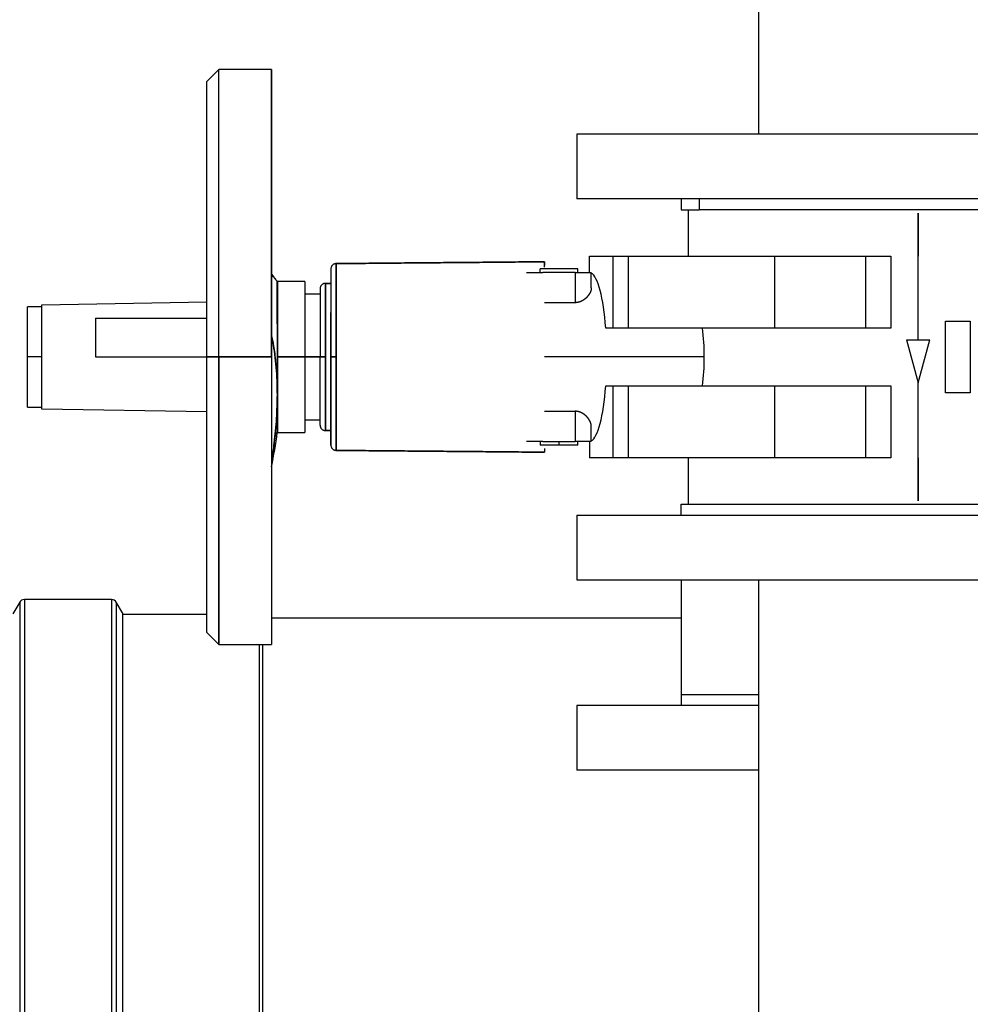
# Model space of a CAD drawing. Header units: millimetres. Extents: x 158 to 846, y 86 to 749.
# Tile 65 of 95: x 314 to 341, y 681 to 708. Entities that reach past the tile are written whole.
import ezdxf

# ---------------------------------------------------------------- set-up
doc = ezdxf.new("R2010")
doc.units = ezdxf.units.MM
doc.layers.add('1', color=7, linetype='CONTINUOUS', true_color=0xffffff)
doc.layers.add('TOP', color=7, linetype='CONTINUOUS', true_color=0xffffff)
doc.styles.add('iso-1', font='isocp.shx')
doc.dimstyles.get("Standard").update_dxf_attribs({"dimtxt": 0.18, "dimasz": 0.18, "dimexe": 0.18, "dimexo": 0.0625, "dimgap": 0.09, "dimtad": 0, "dimtih": 1, "dimtoh": 1, "dimdec": 4, "dimzin": 0, "dimdsep": 46, "dimtxsty": 'Standard', "dimcen": 0.09, "dimadec": 0, "dimazin": 0, "dimtfac": 1, "dimtdec": 4, "dimtofl": 0, "dimtmove": 0, "dimatfit": 3, "dimfxl": 1, "dimtolj": 1, "dimtzin": 0, "dimarcsym": 0})

# ---------------------------------------------------------------- blocks, each defined once
blk = doc.blocks.new('DimnDraft3D4')
at = {"layer": 'TOP', "color": 2, "linetype": 'Continuous', "transparency": 16777216}
for p, q in [((173.067, 621.759), (173.067, 746.14)), ((405.517, 731.359), (405.517, 746.14)), ((405.517, 744.14), (173.067, 744.14))]:
    blk.add_line(p, q, dxfattribs=at)
for points in [[(173.067, 744.14), (176.567, 744.601), (176.567, 743.679), (173.067, 744.14)], [(405.517, 744.14), (402.017, 743.679), (402.017, 744.601), (405.517, 744.14)]]:
    blk.add_solid(points, dxfattribs=at)
at = {"layer": 'TOP', "color": 2, "linetype": 'Continuous', "transparency": 16777216, "insert": (285.728, 744.711), "char_height": 3.5, "attachment_point": 7, "line_spacing_factor": 0.963855, "style": 'iso-1'}
blk.add_mtext('\\W01.000;\\fisocp.shx,bigfont.shx;2325 ', dxfattribs=at)

msp = doc.modelspace()

# ---------------------------------------------------------------- linework, layer by layer
at = {"layer": '1', "color": 7, "linetype": 'Continuous'}
for p, q in [((334.972, 709.751), (334.972, 705.309)), ((319.945, 707.109), (319.617, 706.781)), ((321.417, 707.109), (319.945, 707.109)), ((319.945, 699.109), (319.945, 707.109)), ((319.945, 699.109), (319.945, 707.109)), ((321.417, 699.109), (321.417, 707.109)), ((319.617, 699.109), (319.617, 706.781)), ((329.917, 705.309), (329.917, 703.509)), ((348.917, 705.309), (329.917, 705.309)), ((348.917, 703.509), (329.917, 703.509)), ((332.817, 703.509), (332.817, 703.209)), ((332.817, 703.209), (333.321, 703.209)), ((333.017, 703.209), (333.017, 701.914)), ((346.017, 703.209), (333.321, 703.209)), ((330.267, 701.459), (330.267, 701.914)), ((330.267, 701.914), (330.921, 701.914)), ((331.357, 701.914), (335.416, 701.914)), ((337.964, 701.914), (338.655, 701.914)), ((328.892, 701.459), (328.892, 701.559)), ((329.942, 701.559), (328.892, 701.559)), ((329.867, 701.459), (328.967, 701.459)), ((329.942, 701.459), (329.942, 701.559)), ((330.317, 701.033), (330.317, 701.459)), ((322.347, 701.209), (321.577, 701.209)), ((321.577, 701.209), (321.577, 701.209)), ((321.577, 701.209), (321.577, 699.109)), ((322.347, 701.209), (322.347, 699.109)), ((323.067, 701.159), (322.917, 701.159)), ((322.917, 699.109), (322.917, 701.159)), ((322.917, 701.159), (323.067, 701.159)), ((322.767, 700.859), (322.347, 700.859)), ((322.767, 701.009), (322.767, 699.109)), ((315.017, 700.559), (319.617, 700.64)), ((329.867, 700.62), (329.017, 700.62)), ((315.017, 700.509), (314.617, 700.509)), ((316.517, 700.189), (316.517, 699.109)), ((340.18, 700.109), (340.87, 700.109)), ((340.18, 698.109), (340.18, 700.109)), ((335.416, 699.914), (331.357, 699.914)), ((339.096, 699.589), (339.417, 698.389)), ((339.096, 699.589), (339.739, 699.589)), ((339.417, 698.389), (339.739, 699.589)), ((314.617, 697.709), (314.617, 699.109)), ((319.945, 699.109), (319.617, 699.109)), ((319.617, 699.109), (319.945, 699.109)), ((319.617, 691.438), (319.617, 699.109)), ((319.945, 691.109), (319.945, 699.109)), ((319.945, 699.109), (319.945, 691.109)), ((319.945, 699.109), (321.417, 699.109)), ((321.417, 699.109), (319.945, 699.109)), ((321.417, 699.109), (321.417, 691.109)), ((321.577, 699.109), (321.577, 698.059)), ((321.577, 699.109), (322.347, 699.109)), ((322.347, 699.109), (321.577, 699.109)), ((322.347, 699.109), (322.767, 699.109)), ((322.347, 699.109), (322.347, 697.009)), ((322.767, 699.109), (322.347, 699.109)), ((322.767, 697.209), (322.767, 699.109)), ((322.767, 699.109), (322.917, 699.109)), ((322.917, 697.059), (322.917, 699.109)), ((331.357, 698.304), (335.416, 698.304)), ((340.87, 698.109), (340.18, 698.109)), ((321.577, 698.059), (321.577, 697.009)), ((314.617, 697.709), (315.017, 697.709)), ((319.617, 697.579), (315.017, 697.659)), ((329.017, 697.599), (329.867, 697.599)), ((322.347, 697.359), (322.767, 697.359)), ((321.577, 697.009), (322.347, 697.009)), ((322.917, 697.06), (322.917, 697.059)), ((323.067, 697.059), (322.917, 697.059)), ((322.917, 697.059), (323.067, 697.059)), ((323.216, 697.224), (323.217, 697.217)), ((330.317, 696.759), (330.317, 697.186)), ((328.892, 696.759), (328.892, 696.659)), ((328.967, 696.759), (329.867, 696.759)), ((329.417, 696.759), (329.417, 696.659)), ((329.942, 696.659), (329.942, 696.759)), ((330.267, 696.759), (330.267, 696.304)), ((330.921, 696.304), (330.267, 696.304)), ((335.416, 696.304), (331.357, 696.304)), ((333.017, 696.304), (333.017, 695.009)), ((338.655, 696.304), (337.964, 696.304)), ((332.817, 694.709), (332.817, 695.009)), ((332.817, 695.009), (346.017, 695.009)), ((329.917, 694.709), (329.917, 692.909)), ((329.917, 694.709), (348.917, 694.709)), ((329.917, 692.909), (348.917, 692.909)), ((332.817, 692.909), (332.817, 689.709)), ((334.972, 692.908), (334.972, 641.71)), ((316.963, 692.358), (314.533, 692.358)), ((314.404, 692.283), (314.216, 691.958)), ((317.266, 691.983), (317.093, 692.283)), ((317.266, 691.983), (317.266, 675.41)), ((319.617, 691.938), (317.266, 691.938)), ((332.818, 691.843), (321.418, 691.843)), ((319.617, 691.438), (319.945, 691.109)), ((319.945, 691.109), (321.417, 691.109)), ((321.08, 675.408), (321.08, 691.109)), ((321.175, 675.409), (321.175, 691.109)), ((332.817, 689.709), (332.817, 689.409)), ((334.972, 689.709), (332.817, 689.709)), ((334.972, 689.709), (332.817, 689.709)), ((329.917, 689.409), (329.917, 687.609)), ((334.973, 689.409), (329.917, 689.409)), ((334.973, 687.609), (329.917, 687.609))]:
    msp.add_line(p, q, dxfattribs=at)
at = {"layer": '1', "color": 252, "linetype": 'Continuous'}
for p, q in [((333.321, 703.509), (333.321, 703.209)), ((339.417, 703.109), (339.417, 701.914)), ((339.417, 699.589), (339.417, 703.109)), ((330.921, 701.914), (330.921, 699.914)), ((331.357, 699.914), (331.357, 701.914)), ((335.416, 701.914), (335.416, 699.914)), ((337.964, 699.914), (337.964, 701.914)), ((329.867, 701.459), (329.867, 700.62)), ((340.87, 700.109), (340.87, 698.109)), ((339.417, 695.109), (339.417, 698.389)), ((330.921, 698.304), (330.921, 696.304)), ((331.357, 696.304), (331.357, 698.304)), ((335.416, 698.304), (335.416, 696.304)), ((337.964, 696.304), (337.964, 698.304)), ((329.867, 697.599), (329.867, 696.759)), ((339.417, 696.304), (339.417, 695.109)), ((314.533, 692.358), (314.533, 674.274)), ((316.963, 692.358), (316.963, 674.274)), ((314.404, 692.283), (314.404, 674.274)), ((317.093, 692.283), (317.093, 674.274))]:
    msp.add_line(p, q, dxfattribs=at)
at = {"layer": '1', "color": 7, "linetype": 'Continuous'}
for centre, radius, start, end in [((305.967, 699.109), 15.75, 348.7991, 352.3377), ((314.533, 692.208), 0.15, 90, 150), ((316.963, 692.208), 0.15, 30, 90)]:
    msp.add_arc(centre, radius, start, end, dxfattribs=at)
for start_param, end_param in [(5.062022, 6.179091), (3.245687, 4.362756)]:
    msp.add_ellipse((330.267, 699.109), major_axis=(0, 2.35), ratio=0.204766, start_param=start_param, end_param=end_param, dxfattribs=at)
for points, degree, knots in [([(321.417, 707.109), (321.417, 707.109), (321.417, 706.976), (321.417, 706.834), (321.417, 706.548), (321.417, 706.428), (321.417, 706.072), (321.417, 705.805), (321.417, 705.624), (321.417, 705.118), (321.417, 704.431), (321.417, 703.784), (321.417, 703.487), (321.417, 703.099), (321.417, 702.377), (321.417, 702.054), (321.417, 701.33), (321.417, 700.565), (321.417, 700.204), (321.417, 699.695), (321.417, 699.33), (321.417, 699.109)], 2, [0, 0, 0, 0.124931, 0.124931, 0.249941, 0.249941, 0.299945, 0.374951, 0.374951, 0.424955, 0.499961, 0.571395, 0.62497, 0.62497, 0.696405, 0.74998, 0.74998, 0.87499, 0.87499, 0.937495, 0.962497, 1, 1, 1]), ([(319.617, 699.109), (319.617, 699.246), (319.617, 699.519), (319.617, 699.926), (319.617, 700.731), (319.617, 701.257), (319.617, 702.023), (319.617, 703.234), (319.617, 703.712), (319.617, 704.358), (319.617, 704.889), (319.617, 705.219), (319.617, 705.702), (319.617, 705.879), (319.617, 706.129), (319.617, 706.447), (319.617, 706.545), (319.617, 706.68), (319.617, 706.781), (319.617, 706.781), (319.617, 706.781)], 2, [0, 0, 0, 0.031245, 0.062489, 0.124978, 0.249957, 0.249957, 0.392789, 0.499914, 0.499914, 0.624892, 0.624892, 0.696308, 0.74987, 0.74987, 0.821287, 0.874849, 0.874849, 0.946265, 0.999827, 1, 1, 1]), ([(323.216, 701.709), (323.208, 701.709), (323.192, 701.708), (323.168, 701.702), (323.143, 701.691), (323.121, 701.675), (323.102, 701.657), (323.087, 701.635), (323.076, 701.611), (323.069, 701.586), (323.067, 701.568), (323.067, 701.559)], 3, [0, 0, 0, 0, 0.094264, 0.208498, 0.322732, 0.436967, 0.551201, 0.663401, 0.775601, 0.8878, 1, 1, 1, 1]), ([(329.017, 701.76), (329.017, 701.76), (329.017, 701.757), (329.017, 701.747), (329.017, 701.707), (329.017, 701.654)], 2, [0, 0, 0, 0.120733, 0.24672, 0.498695, 1, 1, 1]), ([(321.421, 701.404), (321.447, 701.371), (321.504, 701.3), (321.564, 701.225), (321.572, 701.215), (321.577, 701.209)], 3, [0, 0, 0, 0, 0.258273, 0.629121, 1, 1, 1, 1]), ([(321.577, 701.209), (321.576, 701.211), (321.574, 701.213), (321.557, 701.234), (321.526, 701.272), (321.482, 701.327), (321.441, 701.378), (321.424, 701.398)], 3, [0, 0, 0, 0, 0.186362, 0.372388, 0.558293, 0.835492, 1, 1, 1, 1]), ([(321.425, 701.398), (321.441, 701.378), (321.482, 701.327), (321.533, 701.264), (321.57, 701.218), (321.574, 701.212), (321.577, 701.209)], 3, [0, 0, 0, 0, 0.164906, 0.441992, 0.720733, 1, 1, 1, 1]), ([(323.067, 701.559), (323.067, 701.559), (323.067, 701.516), (323.067, 701.442), (323.067, 701.331), (323.067, 701.271), (323.067, 701.187), (323.067, 701.008), (323.067, 700.766), (323.067, 700.579), (323.067, 700.463), (323.067, 700.246), (323.067, 699.979), (323.067, 699.795), (323.067, 699.627), (323.067, 699.37), (323.067, 699.197), (323.067, 699.109)], 2, [0, 0, 0, 0.07126, 0.124842, 0.196283, 0.249864, 0.249864, 0.331512, 0.392747, 0.499909, 0.499909, 0.581557, 0.642792, 0.749955, 0.749955, 0.874977, 0.937489, 1, 1, 1]), ([(328.517, 701.459), (328.517, 701.459), (328.518, 701.459), (328.524, 701.459), (328.534, 701.459), (328.548, 701.459), (328.567, 701.459), (328.59, 701.459), (328.617, 701.459), (328.648, 701.459), (328.683, 701.459), (328.721, 701.459), (328.76, 701.459), (328.801, 701.459), (328.843, 701.459), (328.885, 701.459), (328.927, 701.459), (328.954, 701.459), (328.967, 701.459)], 3, [0, 0, 0, 0, 0.059807, 0.122486, 0.185166, 0.247845, 0.310525, 0.373204, 0.435884, 0.498564, 0.561243, 0.623923, 0.686602, 0.749282, 0.811961, 0.874641, 0.93732, 1, 1, 1, 1]), ([(321.577, 699.109), (321.577, 699.176), (321.577, 699.308), (321.577, 699.504), (321.577, 699.696), (321.577, 699.956), (321.576, 700.271), (321.577, 700.604), (321.576, 700.878), (321.577, 701.069), (321.576, 701.188), (321.577, 701.202), (321.577, 701.209)], 3, [0, 0, 0, 0, 0.060366, 0.120171, 0.179945, 0.240217, 0.370305, 0.500146, 0.63018, 0.760075, 0.880038, 1, 1, 1, 1]), ([(322.347, 701.209), (322.347, 701.209), (322.347, 701.163), (322.347, 701.094), (322.347, 701.008), (322.347, 700.962), (322.347, 700.891), (322.347, 700.736), (322.347, 700.529), (322.347, 700.369), (322.347, 700.27), (322.347, 700.084), (322.347, 699.854), (322.347, 699.697), (322.347, 699.553), (322.347, 699.333), (322.347, 699.184), (322.347, 699.109)], 2, [0, 0, 0, 0.081471, 0.142706, 0.203942, 0.249868, 0.249868, 0.331515, 0.39275, 0.499912, 0.499912, 0.581559, 0.642794, 0.749956, 0.749956, 0.874978, 0.937489, 1, 1, 1]), ([(322.917, 701.159), (322.912, 701.159), (322.899, 701.159), (322.878, 701.155), (322.855, 701.146), (322.833, 701.134), (322.814, 701.119), (322.798, 701.101), (322.784, 701.08), (322.775, 701.058), (322.769, 701.034), (322.767, 701.018), (322.767, 701.009)], 3, [0, 0, 0, 0, 0.064012, 0.16801, 0.272009, 0.376008, 0.480007, 0.584005, 0.688004, 0.792003, 0.896001, 1, 1, 1, 1]), ([(315.017, 697.659), (315.017, 697.659), (315.017, 697.661), (315.017, 697.671), (315.017, 697.688), (315.017, 697.716), (315.017, 697.753), (315.017, 697.795), (315.017, 697.836), (315.017, 697.87), (315.017, 697.907), (315.017, 697.949), (315.017, 697.994), (315.017, 698.044), (315.017, 698.097), (315.017, 698.155), (315.017, 698.217), (315.017, 698.283), (315.017, 698.353), (315.017, 698.426), (315.017, 698.503), (315.017, 698.584), (315.017, 698.667), (315.017, 698.752), (315.017, 698.84), (315.017, 698.929), (315.017, 699.019), (315.017, 699.109), (315.017, 699.2), (315.017, 699.29), (315.017, 699.379), (315.017, 699.467), (315.017, 699.552), (315.017, 699.635), (315.017, 699.715), (315.017, 699.792), (315.017, 699.866), (315.017, 699.936), (315.017, 700.002), (315.017, 700.063), (315.017, 700.121), (315.017, 700.175), (315.017, 700.224), (315.017, 700.27), (315.017, 700.311), (315.017, 700.349), (315.017, 700.383), (315.017, 700.423), (315.017, 700.465), (315.017, 700.503), (315.017, 700.53), (315.017, 700.548), (315.017, 700.557), (315.017, 700.559), (315.017, 700.559)], 3, [0, 0, 0, 0, 0.030191, 0.061501, 0.09281, 0.124119, 0.155428, 0.186738, 0.202392, 0.218047, 0.233702, 0.249356, 0.265011, 0.280665, 0.29632, 0.311975, 0.327629, 0.343284, 0.358939, 0.374593, 0.390248, 0.405902, 0.421557, 0.437212, 0.452866, 0.468521, 0.484176, 0.49983, 0.515485, 0.531139, 0.546794, 0.562449, 0.578103, 0.593758, 0.609413, 0.625067, 0.640722, 0.656376, 0.672031, 0.687686, 0.70334, 0.718995, 0.73465, 0.750304, 0.765959, 0.781613, 0.797268, 0.812923, 0.844232, 0.875541, 0.906851, 0.93816, 0.969469, 1, 1, 1, 1]), ([(321.577, 700.635), (321.577, 700.622), (321.577, 700.58), (321.577, 700.536), (321.577, 700.506)], 3, [0, 0, 0, 0, 0.324706, 1, 1, 1, 1]), ([(314.617, 699.109), (314.617, 699.138), (314.617, 699.199), (314.617, 699.294), (314.617, 699.395), (314.617, 699.501), (314.617, 699.61), (314.617, 699.704), (314.617, 699.779), (314.617, 699.836), (314.617, 699.893), (314.617, 699.949), (314.617, 700.005), (314.617, 700.06), (314.617, 700.113), (314.617, 700.164), (314.617, 700.214), (314.617, 700.261), (314.617, 700.305), (314.617, 700.345), (314.617, 700.382), (314.617, 700.415), (314.617, 700.443), (314.617, 700.467), (314.617, 700.486), (314.617, 700.499), (314.617, 700.507), (314.617, 700.509), (314.617, 700.509), (314.617, 700.509)], 3, [0, 0, 0, 0, 0.0625, 0.125, 0.1875, 0.25, 0.3125, 0.375, 0.40625, 0.4375, 0.46875, 0.5, 0.53125, 0.5625, 0.59375, 0.625, 0.65625, 0.6875, 0.71875, 0.75, 0.78125, 0.8125, 0.84375, 0.875, 0.90625, 0.9375, 0.96875, 1, 1, 1, 1, 1]), ([(316.517, 700.189), (316.541, 700.189), (316.59, 700.189), (316.663, 700.189), (316.736, 700.189), (316.809, 700.189), (316.882, 700.189), (316.955, 700.189), (317.028, 700.189), (317.102, 700.189), (317.175, 700.189), (317.249, 700.189), (317.323, 700.189), (317.397, 700.189), (317.47, 700.189), (317.544, 700.189), (317.618, 700.189), (317.692, 700.189), (317.766, 700.189), (317.84, 700.189), (317.914, 700.189), (317.989, 700.189), (318.063, 700.189), (318.138, 700.189), (318.213, 700.189), (318.288, 700.189), (318.362, 700.189), (318.437, 700.189), (318.513, 700.189), (318.588, 700.189), (318.663, 700.189), (318.739, 700.189), (318.814, 700.189), (318.889, 700.189), (318.965, 700.189), (319.041, 700.189), (319.116, 700.189), (319.192, 700.189), (319.268, 700.189), (319.344, 700.189), (319.421, 700.189), (319.497, 700.189), (319.551, 700.189), (319.579, 700.189), (319.582, 700.189)], 3, [0, 0, 0, 0, 0.024326, 0.048652, 0.072978, 0.097304, 0.12163, 0.145956, 0.170282, 0.194608, 0.218934, 0.24326, 0.267586, 0.291912, 0.316238, 0.340564, 0.36489, 0.389216, 0.413542, 0.437868, 0.462194, 0.48652, 0.510846, 0.535172, 0.559498, 0.583824, 0.60815, 0.632476, 0.656802, 0.681128, 0.705454, 0.72978, 0.754106, 0.778432, 0.802758, 0.827084, 0.85141, 0.875736, 0.900062, 0.924388, 0.948714, 0.97304, 0.997366, 1, 1, 1, 1]), ([(321.576, 698.106), (321.575, 698.219), (321.571, 698.461), (321.548, 698.82), (321.51, 699.182), (321.464, 699.472), (321.432, 699.641), (321.42, 699.697)], 3, [0, 0, 0, 0, 0.201174, 0.429544, 0.657993, 0.88679, 1, 1, 1, 1]), ([(321.425, 699.671), (321.442, 699.589), (321.483, 699.365), (321.533, 698.986), (321.57, 698.532), (321.574, 698.217), (321.577, 698.059)], 3, [0, 0, 0, 0, 0.165656, 0.446689, 0.722828, 1, 1, 1, 1]), ([(319.617, 691.438), (319.617, 691.438), (319.617, 691.566), (319.617, 691.701), (319.617, 691.976), (319.617, 692.091), (319.617, 692.433), (319.617, 692.688), (319.617, 692.862), (319.617, 693.347), (319.617, 694.006), (319.617, 694.626), (319.617, 694.911), (319.617, 695.283), (319.617, 695.975), (319.617, 696.285), (319.617, 696.979), (319.617, 697.713), (319.617, 698.059), (319.617, 698.548), (319.617, 698.898), (319.617, 699.109)], 2, [0, 0, 0, 0.124827, 0.124827, 0.249852, 0.249852, 0.299862, 0.374876, 0.374876, 0.424886, 0.499901, 0.571344, 0.624926, 0.624926, 0.696369, 0.749951, 0.749951, 0.874975, 0.874975, 0.937488, 0.962493, 1, 1, 1]), ([(321.417, 699.109), (321.417, 698.966), (321.417, 698.682), (321.417, 698.258), (321.417, 697.418), (321.417, 696.869), (321.417, 696.216), (321.417, 695.604), (321.417, 694.919), (321.417, 694.309), (321.417, 693.924), (321.417, 693.319), (321.417, 693.082), (321.417, 692.738), (321.417, 692.235), (321.417, 692.05), (321.417, 691.79), (321.417, 691.458), (321.417, 691.355), (321.417, 691.215), (321.417, 691.109), (321.417, 691.109)], 2, [0, 0, 0, 0.031254, 0.062508, 0.125016, 0.250032, 0.250032, 0.375049, 0.375049, 0.500065, 0.500065, 0.571502, 0.625081, 0.625081, 0.696519, 0.750097, 0.750097, 0.821535, 0.875113, 0.875113, 0.946551, 1, 1, 1]), ([(321.577, 698.059), (321.577, 698.113), (321.577, 698.22), (321.577, 698.39), (321.577, 698.594), (321.577, 698.834), (321.577, 699.018), (321.577, 699.109)], 3, [0, 0, 0, 0, 0.166773, 0.333043, 0.500062, 0.749927, 1, 1, 1, 1]), ([(322.347, 699.109), (322.347, 699.072), (322.347, 698.997), (322.347, 698.886), (322.347, 698.665), (322.347, 698.521), (322.347, 698.312), (322.347, 697.98), (322.347, 697.849), (322.347, 697.727), (322.347, 697.543), (322.347, 697.351), (322.347, 697.256), (322.347, 697.176), (322.347, 697.081), (322.347, 697.029), (322.347, 697.009), (322.347, 697.009)], 2, [0, 0, 0, 0.031259, 0.062517, 0.125035, 0.250069, 0.250069, 0.392966, 0.500138, 0.500138, 0.581793, 0.643035, 0.750207, 0.750207, 0.831862, 0.893104, 0.954345, 1, 1, 1]), ([(322.917, 699.109), (322.915, 699.109), (322.908, 699.109), (322.896, 699.109), (322.881, 699.109), (322.866, 699.109), (322.852, 699.109), (322.839, 699.109), (322.826, 699.109), (322.814, 699.109), (322.804, 699.109), (322.794, 699.109), (322.786, 699.109), (322.779, 699.109), (322.774, 699.109), (322.77, 699.109), (322.768, 699.109), (322.767, 699.109), (322.767, 699.109), (322.767, 699.109)], 3, [0, 0, 0, 0, 0.025, 0.09, 0.155, 0.22, 0.284999, 0.349999, 0.414999, 0.479999, 0.544999, 0.609999, 0.674999, 0.739998, 0.804998, 0.869998, 0.934998, 0.999998, 1, 1, 1, 1]), ([(323.216, 699.109), (323.212, 699.109), (323.204, 699.109), (323.19, 699.109), (323.175, 699.109), (323.161, 699.109), (323.147, 699.109), (323.134, 699.109), (323.122, 699.109), (323.11, 699.109), (323.1, 699.109), (323.091, 699.109), (323.084, 699.109), (323.077, 699.109), (323.073, 699.109), (323.069, 699.109), (323.068, 699.109), (323.067, 699.109), (323.067, 699.109)], 3, [0, 0, 0, 0, 0.045173, 0.110423, 0.175672, 0.240922, 0.306172, 0.371421, 0.436671, 0.501921, 0.56717, 0.63242, 0.69767, 0.762919, 0.828169, 0.893419, 0.958669, 1, 1, 1, 1]), ([(323.067, 699.109), (323.067, 699.109), (323.068, 699.109), (323.069, 699.109), (323.073, 699.109), (323.077, 699.109), (323.084, 699.109), (323.091, 699.109), (323.1, 699.109), (323.11, 699.109), (323.122, 699.109), (323.134, 699.109), (323.147, 699.109), (323.161, 699.109), (323.175, 699.109), (323.19, 699.109), (323.204, 699.109), (323.212, 699.109), (323.216, 699.109)], 3, [0, 0, 0, 0, 0.041331, 0.106581, 0.171831, 0.237081, 0.30233, 0.36758, 0.43283, 0.498079, 0.563329, 0.628579, 0.693828, 0.759078, 0.824328, 0.889577, 0.954827, 1, 1, 1, 1]), ([(323.067, 699.109), (323.067, 699.066), (323.067, 698.979), (323.067, 698.849), (323.067, 698.591), (323.067, 698.423), (323.067, 698.179), (323.067, 697.792), (323.067, 697.639), (323.067, 697.497), (323.067, 697.282), (323.067, 697.057), (323.067, 696.948), (323.067, 696.868), (323.067, 696.766), (323.067, 696.692), (323.067, 696.659), (323.067, 696.659)], 2, [0, 0, 0, 0.031258, 0.062516, 0.125032, 0.250064, 0.250064, 0.392958, 0.500128, 0.500128, 0.581782, 0.643022, 0.750192, 0.750192, 0.821639, 0.875224, 0.946671, 1, 1, 1]), ([(321.577, 698.059), (321.576, 697.95), (321.573, 697.732), (321.557, 697.397), (321.525, 697.001), (321.479, 696.611), (321.437, 696.334), (321.42, 696.23)], 3, [0, 0, 0, 0, 0.185689, 0.371556, 0.557868, 0.835589, 1, 1, 1, 1]), ([(321.42, 696.228), (321.447, 696.391), (321.504, 696.785), (321.564, 697.402), (321.572, 697.84), (321.577, 698.059)], 3, [0, 0, 0, 0, 0.25845, 0.62921, 1, 1, 1, 1]), ([(321.577, 697.009), (321.577, 697.009), (321.577, 697.009), (321.577, 697.053), (321.577, 697.189), (321.577, 697.362), (321.576, 697.635), (321.577, 697.918), (321.577, 698.059)], 3, [0, 0, 0, 0, 0.000126, 0.273534, 0.405138, 0.536845, 0.768149, 1, 1, 1, 1]), ([(322.767, 697.209), (322.767, 697.201), (322.769, 697.185), (322.775, 697.161), (322.784, 697.138), (322.798, 697.118), (322.814, 697.099), (322.833, 697.084), (322.855, 697.072), (322.878, 697.064), (322.899, 697.06), (322.912, 697.06), (322.917, 697.06)], 3, [0, 0, 0, 0, 0.103999, 0.207997, 0.311996, 0.415995, 0.519993, 0.623992, 0.727991, 0.83199, 0.935988, 1, 1, 1, 1]), ([(330.317, 696.759), (330.317, 696.759), (330.316, 696.759), (330.31, 696.759), (330.301, 696.759), (330.286, 696.759), (330.268, 696.759), (330.245, 696.759), (330.217, 696.759), (330.186, 696.759), (330.151, 696.759), (330.114, 696.759), (330.074, 696.759), (330.033, 696.759), (329.991, 696.759), (329.949, 696.759), (329.907, 696.759), (329.88, 696.759), (329.867, 696.759)], 3, [0, 0, 0, 0, 0.059807, 0.122486, 0.185166, 0.247845, 0.310525, 0.373204, 0.435884, 0.498564, 0.561243, 0.623923, 0.686602, 0.749282, 0.811961, 0.874641, 0.93732, 1, 1, 1, 1]), ([(323.067, 696.659), (323.067, 696.65), (323.069, 696.633), (323.076, 696.607), (323.088, 696.582), (323.103, 696.561), (323.122, 696.542), (323.144, 696.527), (323.169, 696.517), (323.193, 696.511), (323.209, 696.51), (323.216, 696.51)], 3, [0, 0, 0, 0, 0.114235, 0.228469, 0.342704, 0.456938, 0.571173, 0.683373, 0.795573, 0.907773, 1, 1, 1, 1]), ([(329.417, 696.659), (329.415, 696.659), (329.41, 696.659), (329.4, 696.659), (329.392, 696.659), (329.381, 696.659), (329.369, 696.659), (329.355, 696.659), (329.339, 696.659), (329.321, 696.659), (329.302, 696.659), (329.28, 696.659), (329.257, 696.659), (329.233, 696.659), (329.208, 696.659), (329.181, 696.659), (329.155, 696.659), (329.128, 696.659), (329.102, 696.659), (329.076, 696.659), (329.052, 696.659), (329.029, 696.659), (329.008, 696.659), (328.988, 696.659), (328.97, 696.659), (328.954, 696.659), (328.94, 696.659), (328.928, 696.659), (328.918, 696.659), (328.909, 696.659), (328.9, 696.659), (328.895, 696.659), (328.892, 696.659)], 3, [0, 0, 0, 0, 0.0625, 0.09375, 0.125, 0.15625, 0.1875, 0.21875, 0.25, 0.28125, 0.3125, 0.34375, 0.375, 0.40625, 0.4375, 0.46875, 0.5, 0.53125, 0.5625, 0.59375, 0.625, 0.65625, 0.6875, 0.71875, 0.75, 0.78125, 0.8125, 0.84375, 0.875, 0.90625, 0.9375, 1, 1, 1, 1]), ([(329.017, 696.564), (329.017, 696.512), (329.017, 696.472), (329.017, 696.459), (329.017, 696.459)], 2, [0, 0, 0, 0.49837, 0.749185, 1, 1, 1]), ([(329.942, 696.659), (329.941, 696.659), (329.937, 696.659), (329.929, 696.659), (329.922, 696.659), (329.912, 696.659), (329.901, 696.659), (329.888, 696.659), (329.872, 696.659), (329.855, 696.659), (329.835, 696.659), (329.813, 696.659), (329.789, 696.659), (329.763, 696.659), (329.736, 696.659), (329.708, 696.659), (329.68, 696.659), (329.651, 696.659), (329.623, 696.659), (329.596, 696.659), (329.571, 696.659), (329.547, 696.659), (329.525, 696.659), (329.505, 696.659), (329.487, 696.659), (329.472, 696.659), (329.458, 696.659), (329.447, 696.659), (329.438, 696.659), (329.43, 696.659), (329.423, 696.659), (329.419, 696.659), (329.417, 696.659)], 3, [0, 0, 0, 0, 0.0625, 0.09375, 0.125, 0.15625, 0.1875, 0.21875, 0.25, 0.28125, 0.3125, 0.34375, 0.375, 0.40625, 0.4375, 0.46875, 0.5, 0.53125, 0.5625, 0.59375, 0.625, 0.65625, 0.6875, 0.71875, 0.75, 0.78125, 0.8125, 0.84375, 0.875, 0.90625, 0.9375, 1, 1, 1, 1])]:
    msp.add_open_spline(points, degree=degree, knots=knots, dxfattribs=at)
for points, degree in [([(323.216, 701.709), (329.017, 701.76)], 1), ([(329.017, 701.76), (323.216, 701.709)], 1), ([(330.921, 701.914), (330.928, 701.914), (330.946, 701.914), (330.982, 701.914), (331.026, 701.914), (331.078, 701.914), (331.137, 701.914), (331.204, 701.914), (331.277, 701.914), (331.33, 701.914), (331.357, 701.914)], 3), ([(335.416, 701.914), (335.435, 701.914), (335.474, 701.914), (335.538, 701.914), (335.605, 701.914), (335.678, 701.914), (335.754, 701.914), (335.834, 701.914), (335.919, 701.914), (336.007, 701.914), (336.098, 701.914), (336.192, 701.914), (336.288, 701.914), (336.387, 701.914), (336.486, 701.914), (336.587, 701.914), (336.688, 701.914), (336.788, 701.914), (336.888, 701.914), (336.986, 701.914), (337.082, 701.914), (337.175, 701.914), (337.265, 701.914), (337.351, 701.914), (337.434, 701.914), (337.512, 701.914), (337.586, 701.914), (337.655, 701.914), (337.719, 701.914), (337.778, 701.914), (337.832, 701.914), (337.881, 701.914), (337.925, 701.914), (337.952, 701.914), (337.964, 701.914)], 3), ([(338.655, 701.914), (338.655, 699.914)], 1), ([(329.867, 701.459), (329.88, 701.459), (329.907, 701.459), (329.949, 701.459), (329.991, 701.459), (330.033, 701.459), (330.074, 701.459), (330.114, 701.459), (330.151, 701.459), (330.186, 701.459), (330.217, 701.459), (330.245, 701.459), (330.268, 701.459), (330.286, 701.459), (330.301, 701.459), (330.31, 701.459), (330.316, 701.459), (330.317, 701.459), (330.317, 701.459)], 3), ([(323.217, 701.008), (323.217, 701.004), (323.217, 700.999), (323.216, 700.995)], 3), ([(330.317, 701.033), (330.317, 701.032), (330.317, 701.031), (330.317, 701.03), (330.317, 701.028), (330.317, 701.026), (330.317, 701.025), (330.317, 701.023), (330.317, 701.021), (330.317, 701.02), (330.317, 701.018), (330.317, 701.017), (330.316, 701.015), (330.316, 701.013), (330.316, 701.012), (330.316, 701.01), (330.316, 701.008), (330.316, 701.007), (330.315, 701.005), (330.315, 701.003), (330.315, 701.001), (330.315, 701), (330.315, 700.998), (330.314, 700.996), (330.314, 700.995), (330.314, 700.993), (330.313, 700.991), (330.313, 700.989), (330.313, 700.988), (330.313, 700.986), (330.312, 700.984), (330.312, 700.982), (330.311, 700.981), (330.311, 700.979), (330.311, 700.977), (330.31, 700.975), (330.31, 700.974), (330.309, 700.972), (330.309, 700.97), (330.309, 700.968), (330.308, 700.966), (330.308, 700.965), (330.307, 700.963), (330.307, 700.961), (330.306, 700.959), (330.306, 700.957), (330.305, 700.956), (330.304, 700.954), (330.304, 700.952), (330.303, 700.95), (330.303, 700.948), (330.302, 700.946), (330.302, 700.945), (330.301, 700.943), (330.3, 700.941), (330.3, 700.939), (330.299, 700.937), (330.298, 700.935), (330.298, 700.934), (330.297, 700.932), (330.296, 700.93), (330.295, 700.928), (330.295, 700.926), (330.294, 700.924), (330.293, 700.922), (330.292, 700.92), (330.292, 700.919), (330.291, 700.917), (330.29, 700.915), (330.289, 700.913), (330.288, 700.911), (330.287, 700.909), (330.287, 700.907), (330.286, 700.905), (330.285, 700.904), (330.284, 700.902), (330.283, 700.9), (330.282, 700.898), (330.281, 700.896), (330.28, 700.894), (330.279, 700.892), (330.278, 700.89), (330.277, 700.888), (330.276, 700.887), (330.275, 700.885), (330.274, 700.883), (330.273, 700.881), (330.272, 700.879), (330.271, 700.877), (330.27, 700.875), (330.269, 700.873), (330.268, 700.871), (330.267, 700.87), (330.266, 700.868), (330.265, 700.866), (330.263, 700.864), (330.262, 700.862), (330.261, 700.86), (330.26, 700.858), (330.259, 700.856), (330.258, 700.854), (330.256, 700.853), (330.255, 700.851), (330.254, 700.849), (330.253, 700.847), (330.252, 700.845), (330.25, 700.843), (330.249, 700.841), (330.248, 700.84), (330.246, 700.838), (330.245, 700.836), (330.244, 700.834), (330.243, 700.832), (330.241, 700.83), (330.24, 700.828), (330.239, 700.827), (330.237, 700.825), (330.236, 700.823), (330.234, 700.821), (330.233, 700.819), (330.232, 700.818), (330.23, 700.816), (330.229, 700.814), (330.228, 700.812), (330.226, 700.81), (330.225, 700.809), (330.223, 700.807), (330.222, 700.805), (330.22, 700.803), (330.219, 700.801), (330.217, 700.8), (330.216, 700.798), (330.214, 700.796), (330.213, 700.794), (330.212, 700.793), (330.21, 700.791), (330.209, 700.789), (330.207, 700.788), (330.205, 700.786), (330.204, 700.784), (330.202, 700.782), (330.201, 700.781), (330.199, 700.779), (330.198, 700.777), (330.196, 700.776), (330.195, 700.774), (330.193, 700.772), (330.191, 700.771), (330.19, 700.769), (330.188, 700.767), (330.187, 700.766), (330.185, 700.764), (330.184, 700.763), (330.182, 700.761), (330.18, 700.759), (330.179, 700.758), (330.177, 700.756), (330.175, 700.755), (330.174, 700.753), (330.172, 700.752), (330.171, 700.75), (330.169, 700.749), (330.167, 700.747), (330.166, 700.746), (330.164, 700.744), (330.162, 700.743), (330.161, 700.741), (330.159, 700.74), (330.157, 700.738), (330.156, 700.737), (330.154, 700.735), (330.152, 700.734), (330.151, 700.732), (330.149, 700.731), (330.147, 700.73), (330.146, 700.728), (330.144, 700.727), (330.142, 700.725), (330.141, 700.724), (330.139, 700.723), (330.137, 700.721), (330.136, 700.72), (330.134, 700.719), (330.132, 700.717), (330.131, 700.716), (330.129, 700.715), (330.127, 700.714), (330.126, 700.712), (330.124, 700.711), (330.122, 700.71), (330.12, 700.708), (330.119, 700.707), (330.117, 700.706), (330.115, 700.705), (330.114, 700.704), (330.112, 700.702), (330.11, 700.701), (330.109, 700.7), (330.107, 700.699), (330.105, 700.698), (330.103, 700.697), (330.102, 700.695), (330.1, 700.694), (330.098, 700.693), (330.097, 700.692), (330.095, 700.691), (330.093, 700.69), (330.092, 700.689), (330.09, 700.688), (330.088, 700.687), (330.086, 700.686), (330.085, 700.685), (330.083, 700.683), (330.081, 700.682), (330.08, 700.681), (330.078, 700.68), (330.076, 700.679), (330.075, 700.678), (330.073, 700.677), (330.071, 700.677), (330.07, 700.676), (330.068, 700.675), (330.066, 700.674), (330.064, 700.673), (330.063, 700.672), (330.061, 700.671), (330.059, 700.67), (330.058, 700.669), (330.056, 700.668), (330.054, 700.667), (330.053, 700.667), (330.051, 700.666), (330.049, 700.665), (330.048, 700.664), (330.046, 700.663), (330.044, 700.662), (330.043, 700.662), (330.041, 700.661), (330.039, 700.66), (330.038, 700.659), (330.036, 700.658), (330.034, 700.658), (330.033, 700.657), (330.031, 700.656), (330.029, 700.655), (330.028, 700.655), (330.026, 700.654), (330.024, 700.653), (330.023, 700.653), (330.021, 700.652), (330.02, 700.651), (330.018, 700.651), (330.016, 700.65), (330.015, 700.649), (330.013, 700.649), (330.011, 700.648), (330.01, 700.647), (330.008, 700.647), (330.006, 700.646), (330.005, 700.645), (330.003, 700.645), (330.002, 700.644), (330, 700.644), (329.998, 700.643), (329.997, 700.643), (329.995, 700.642), (329.993, 700.641), (329.992, 700.641), (329.99, 700.64), (329.989, 700.64), (329.987, 700.639), (329.985, 700.639), (329.984, 700.638), (329.982, 700.638), (329.981, 700.637), (329.979, 700.637), (329.977, 700.636), (329.976, 700.636), (329.974, 700.635), (329.973, 700.635), (329.971, 700.634), (329.969, 700.634), (329.968, 700.634), (329.966, 700.633), (329.965, 700.633), (329.963, 700.632), (329.962, 700.632), (329.96, 700.632), (329.958, 700.631), (329.957, 700.631), (329.955, 700.63), (329.954, 700.63), (329.952, 700.63), (329.951, 700.629), (329.949, 700.629), (329.947, 700.629), (329.946, 700.628), (329.944, 700.628), (329.943, 700.628), (329.941, 700.627), (329.94, 700.627), (329.938, 700.627), (329.937, 700.626), (329.935, 700.626), (329.933, 700.626), (329.932, 700.626), (329.93, 700.625), (329.929, 700.625), (329.927, 700.625), (329.926, 700.625), (329.924, 700.624), (329.923, 700.624), (329.921, 700.624), (329.919, 700.624), (329.918, 700.624), (329.916, 700.623), (329.915, 700.623), (329.913, 700.623), (329.912, 700.623), (329.91, 700.623), (329.909, 700.622), (329.907, 700.622), (329.906, 700.622), (329.904, 700.622), (329.902, 700.622), (329.901, 700.622), (329.899, 700.621), (329.898, 700.621), (329.896, 700.621), (329.895, 700.621), (329.893, 700.621), (329.892, 700.621), (329.89, 700.621), (329.889, 700.621), (329.887, 700.621), (329.885, 700.621), (329.884, 700.62), (329.882, 700.62), (329.881, 700.62), (329.879, 700.62), (329.878, 700.62), (329.876, 700.62), (329.875, 700.62), (329.873, 700.62), (329.872, 700.62), (329.87, 700.62), (329.869, 700.62), (329.868, 700.62), (329.867, 700.62)], 3), ([(330.921, 699.914), (330.719, 699.914)], 1), ([(331.357, 699.914), (331.33, 699.914), (331.277, 699.914), (331.204, 699.914), (331.137, 699.914), (331.078, 699.914), (331.026, 699.914), (330.982, 699.914), (330.946, 699.914), (330.928, 699.914), (330.921, 699.914)], 3), ([(333.464, 699.109), (333.464, 699.387), (333.445, 699.655), (333.41, 699.914)], 3), ([(337.964, 699.914), (337.952, 699.914), (337.925, 699.914), (337.881, 699.914), (337.832, 699.914), (337.778, 699.914), (337.719, 699.914), (337.655, 699.914), (337.586, 699.914), (337.512, 699.914), (337.434, 699.914), (337.351, 699.914), (337.265, 699.914), (337.175, 699.914), (337.082, 699.914), (336.986, 699.914), (336.888, 699.914), (336.788, 699.914), (336.688, 699.914), (336.587, 699.914), (336.486, 699.914), (336.387, 699.914), (336.288, 699.914), (336.192, 699.914), (336.098, 699.914), (336.007, 699.914), (335.919, 699.914), (335.834, 699.914), (335.754, 699.914), (335.678, 699.914), (335.605, 699.914), (335.538, 699.914), (335.474, 699.914), (335.435, 699.914), (335.416, 699.914)], 3), ([(338.655, 699.914), (337.964, 699.914)], 1), ([(316.517, 699.109), (319.617, 699.109)], 1), ([(333.41, 698.304), (333.445, 698.563), (333.464, 698.831), (333.464, 699.109)], 3), ([(330.719, 698.304), (330.921, 698.304)], 1), ([(330.921, 698.304), (330.928, 698.304), (330.946, 698.304), (330.982, 698.304), (331.026, 698.304), (331.078, 698.304), (331.137, 698.304), (331.204, 698.304), (331.277, 698.304), (331.33, 698.304), (331.357, 698.304)], 3), ([(335.416, 698.304), (335.435, 698.304), (335.474, 698.304), (335.538, 698.304), (335.605, 698.304), (335.678, 698.304), (335.754, 698.304), (335.834, 698.304), (335.919, 698.304), (336.007, 698.304), (336.098, 698.304), (336.192, 698.304), (336.288, 698.304), (336.387, 698.304), (336.486, 698.304), (336.587, 698.304), (336.688, 698.304), (336.788, 698.304), (336.888, 698.304), (336.986, 698.304), (337.082, 698.304), (337.175, 698.304), (337.265, 698.304), (337.351, 698.304), (337.434, 698.304), (337.512, 698.304), (337.586, 698.304), (337.655, 698.304), (337.719, 698.304), (337.778, 698.304), (337.832, 698.304), (337.881, 698.304), (337.925, 698.304), (337.952, 698.304), (337.964, 698.304)], 3), ([(337.964, 698.304), (338.655, 698.304)], 1), ([(338.655, 698.304), (338.655, 696.304)], 1), ([(330.317, 697.186), (330.317, 697.186), (330.317, 697.187), (330.317, 697.189), (330.317, 697.191), (330.317, 697.192), (330.317, 697.194), (330.317, 697.196), (330.317, 697.197), (330.317, 697.199), (330.317, 697.2), (330.317, 697.202), (330.316, 697.204), (330.316, 697.205), (330.316, 697.207), (330.316, 697.209), (330.316, 697.21), (330.316, 697.212), (330.315, 697.214), (330.315, 697.216), (330.315, 697.217), (330.315, 697.219), (330.315, 697.221), (330.314, 697.222), (330.314, 697.224), (330.314, 697.226), (330.313, 697.228), (330.313, 697.229), (330.313, 697.231), (330.313, 697.233), (330.312, 697.235), (330.312, 697.236), (330.311, 697.238), (330.311, 697.24), (330.311, 697.242), (330.31, 697.243), (330.31, 697.245), (330.309, 697.247), (330.309, 697.249), (330.309, 697.251), (330.308, 697.252), (330.308, 697.254), (330.307, 697.256), (330.307, 697.258), (330.306, 697.26), (330.306, 697.261), (330.305, 697.263), (330.304, 697.265), (330.304, 697.267), (330.303, 697.269), (330.303, 697.27), (330.302, 697.272), (330.301, 697.274), (330.301, 697.276), (330.3, 697.278), (330.3, 697.28), (330.299, 697.282), (330.298, 697.283), (330.298, 697.285), (330.297, 697.287), (330.296, 697.289), (330.295, 697.291), (330.295, 697.293), (330.294, 697.295), (330.293, 697.296), (330.292, 697.298), (330.292, 697.3), (330.291, 697.302), (330.29, 697.304), (330.289, 697.306), (330.288, 697.308), (330.287, 697.31), (330.287, 697.311), (330.286, 697.313), (330.285, 697.315), (330.284, 697.317), (330.283, 697.319), (330.282, 697.321), (330.281, 697.323), (330.28, 697.325), (330.279, 697.327), (330.278, 697.328), (330.277, 697.33), (330.276, 697.332), (330.275, 697.334), (330.274, 697.336), (330.273, 697.338), (330.272, 697.34), (330.271, 697.342), (330.27, 697.344), (330.269, 697.345), (330.268, 697.347), (330.267, 697.349), (330.266, 697.351), (330.264, 697.353), (330.263, 697.355), (330.262, 697.357), (330.261, 697.359), (330.26, 697.36), (330.259, 697.362), (330.258, 697.364), (330.256, 697.366), (330.255, 697.368), (330.254, 697.37), (330.253, 697.372), (330.251, 697.374), (330.25, 697.375), (330.249, 697.377), (330.248, 697.379), (330.246, 697.381), (330.245, 697.383), (330.244, 697.385), (330.242, 697.387), (330.241, 697.388), (330.24, 697.39), (330.238, 697.392), (330.237, 697.394), (330.236, 697.396), (330.234, 697.398), (330.233, 697.399), (330.232, 697.401), (330.23, 697.403), (330.229, 697.405), (330.227, 697.407), (330.226, 697.408), (330.225, 697.41), (330.223, 697.412), (330.222, 697.414), (330.22, 697.416), (330.219, 697.417), (330.217, 697.419), (330.216, 697.421), (330.214, 697.423), (330.213, 697.424), (330.211, 697.426), (330.21, 697.428), (330.208, 697.429), (330.207, 697.431), (330.205, 697.433), (330.204, 697.435), (330.202, 697.436), (330.201, 697.438), (330.199, 697.44), (330.198, 697.441), (330.196, 697.443), (330.195, 697.445), (330.193, 697.446), (330.191, 697.448), (330.19, 697.45), (330.188, 697.451), (330.187, 697.453), (330.185, 697.454), (330.183, 697.456), (330.182, 697.458), (330.18, 697.459), (330.179, 697.461), (330.177, 697.462), (330.175, 697.464), (330.174, 697.466), (330.172, 697.467), (330.171, 697.469), (330.169, 697.47), (330.167, 697.472), (330.166, 697.473), (330.164, 697.475), (330.162, 697.476), (330.161, 697.478), (330.159, 697.479), (330.157, 697.481), (330.156, 697.482), (330.154, 697.483), (330.152, 697.485), (330.151, 697.486), (330.149, 697.488), (330.147, 697.489), (330.146, 697.491), (330.144, 697.492), (330.142, 697.493), (330.141, 697.495), (330.139, 697.496), (330.137, 697.497), (330.135, 697.499), (330.134, 697.5), (330.132, 697.501), (330.13, 697.503), (330.129, 697.504), (330.127, 697.505), (330.125, 697.507), (330.124, 697.508), (330.122, 697.509), (330.12, 697.51), (330.119, 697.512), (330.117, 697.513), (330.115, 697.514), (330.113, 697.515), (330.112, 697.516), (330.11, 697.518), (330.108, 697.519), (330.107, 697.52), (330.105, 697.521), (330.103, 697.522), (330.101, 697.523), (330.1, 697.525), (330.098, 697.526), (330.096, 697.527), (330.095, 697.528), (330.093, 697.529), (330.091, 697.53), (330.09, 697.531), (330.088, 697.532), (330.086, 697.533), (330.084, 697.534), (330.083, 697.535), (330.081, 697.536), (330.079, 697.537), (330.078, 697.538), (330.076, 697.539), (330.074, 697.54), (330.073, 697.541), (330.071, 697.542), (330.069, 697.543), (330.068, 697.544), (330.066, 697.545), (330.064, 697.546), (330.062, 697.547), (330.061, 697.548), (330.059, 697.549), (330.057, 697.55), (330.056, 697.551), (330.054, 697.551), (330.052, 697.552), (330.051, 697.553), (330.049, 697.554), (330.047, 697.555), (330.046, 697.556), (330.044, 697.556), (330.042, 697.557), (330.041, 697.558), (330.039, 697.559), (330.037, 697.56), (330.036, 697.56), (330.034, 697.561), (330.032, 697.562), (330.031, 697.563), (330.029, 697.563), (330.027, 697.564), (330.026, 697.565), (330.024, 697.565), (330.023, 697.566), (330.021, 697.567), (330.019, 697.568), (330.018, 697.568), (330.016, 697.569), (330.014, 697.57), (330.013, 697.57), (330.011, 697.571), (330.01, 697.571), (330.008, 697.572), (330.007, 697.573), (330.005, 697.573), (330.003, 697.574), (330.002, 697.574), (330, 697.575), (329.999, 697.575), (329.997, 697.576), (329.995, 697.577), (329.994, 697.577), (329.992, 697.578), (329.991, 697.578), (329.989, 697.579), (329.987, 697.579), (329.986, 697.58), (329.984, 697.58), (329.983, 697.581), (329.981, 697.581), (329.979, 697.582), (329.978, 697.582), (329.976, 697.583), (329.975, 697.583), (329.973, 697.584), (329.972, 697.584), (329.97, 697.584), (329.969, 697.585), (329.967, 697.585), (329.966, 697.586), (329.964, 697.586), (329.962, 697.586), (329.961, 697.587), (329.959, 697.587), (329.958, 697.588), (329.956, 697.588), (329.954, 697.588), (329.953, 697.589), (329.951, 697.589), (329.95, 697.589), (329.948, 697.59), (329.947, 697.59), (329.945, 697.59), (329.944, 697.591), (329.942, 697.591), (329.94, 697.591), (329.939, 697.592), (329.937, 697.592), (329.936, 697.592), (329.935, 697.593), (329.933, 697.593), (329.931, 697.593), (329.93, 697.593), (329.928, 697.594), (329.927, 697.594), (329.925, 697.594), (329.924, 697.594), (329.922, 697.595), (329.921, 697.595), (329.919, 697.595), (329.917, 697.595), (329.916, 697.595), (329.914, 697.596), (329.913, 697.596), (329.911, 697.596), (329.91, 697.596), (329.908, 697.596), (329.907, 697.596), (329.905, 697.597), (329.904, 697.597), (329.902, 697.597), (329.9, 697.597), (329.899, 697.597), (329.897, 697.597), (329.896, 697.597), (329.894, 697.598), (329.893, 697.598), (329.891, 697.598), (329.89, 697.598), (329.888, 697.598), (329.887, 697.598), (329.885, 697.598), (329.884, 697.598), (329.882, 697.598), (329.881, 697.598), (329.879, 697.598), (329.878, 697.598), (329.876, 697.598), (329.875, 697.598), (329.873, 697.598), (329.872, 697.598), (329.87, 697.599), (329.869, 697.599), (329.868, 697.599), (329.867, 697.599)], 3), ([(328.967, 696.759), (328.954, 696.759), (328.927, 696.759), (328.885, 696.759), (328.843, 696.759), (328.801, 696.759), (328.76, 696.759), (328.721, 696.759), (328.683, 696.759), (328.648, 696.759), (328.617, 696.759), (328.59, 696.759), (328.567, 696.759), (328.548, 696.759), (328.534, 696.759), (328.524, 696.759), (328.518, 696.759), (328.517, 696.759), (328.517, 696.759)], 3), ([(323.216, 696.509), (329.017, 696.459)], 1), ([(329.017, 696.459), (323.216, 696.509)], 1), ([(331.357, 696.304), (331.33, 696.304), (331.277, 696.304), (331.204, 696.304), (331.137, 696.304), (331.078, 696.304), (331.026, 696.304), (330.982, 696.304), (330.946, 696.304), (330.928, 696.304), (330.921, 696.304)], 3), ([(337.964, 696.304), (337.952, 696.304), (337.925, 696.304), (337.881, 696.304), (337.832, 696.304), (337.778, 696.304), (337.719, 696.304), (337.655, 696.304), (337.586, 696.304), (337.512, 696.304), (337.434, 696.304), (337.351, 696.304), (337.265, 696.304), (337.175, 696.304), (337.082, 696.304), (336.986, 696.304), (336.888, 696.304), (336.788, 696.304), (336.688, 696.304), (336.587, 696.304), (336.486, 696.304), (336.387, 696.304), (336.288, 696.304), (336.192, 696.304), (336.098, 696.304), (336.007, 696.304), (335.919, 696.304), (335.834, 696.304), (335.754, 696.304), (335.678, 696.304), (335.605, 696.304), (335.538, 696.304), (335.474, 696.304), (335.435, 696.304), (335.416, 696.304)], 3)]:
    msp.add_open_spline(points, degree=degree, dxfattribs=at)
for points, weights in [([(323.216, 701.709), (323.216, 701.709), (323.216, 700.632), (323.216, 699.109)], [1, 0.804737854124, 0.804737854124, 1]), ([(323.216, 699.109), (323.216, 700.632), (323.216, 701.709), (323.216, 701.709)], [1, 0.804737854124, 0.804737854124, 1]), ([(329.017, 701.612), (329.017, 701.715), (329.017, 701.76), (329.017, 701.76)], [0.752067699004, 0.820697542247, 0.903341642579, 1]), ([(322.917, 701.159), (322.917, 701.159), (322.917, 700.31), (322.917, 699.109)], [1, 0.804737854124, 0.804737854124, 1]), ([(323.067, 699.109), (323.067, 699.516), (323.067, 699.946), (323.067, 700.349)], [1, 0.857541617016, 0.745524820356, 0.663949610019]), ([(322.917, 699.109), (322.917, 697.908), (322.917, 697.059), (322.917, 697.059)], [1, 0.804737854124, 0.804737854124, 1]), ([(323.067, 696.659), (323.067, 696.658), (323.067, 697.884), (323.067, 699.109)], [0.500000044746, 0.49990029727, 0.666566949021, 1]), ([(323.216, 699.109), (323.216, 697.586), (323.216, 696.509), (323.216, 696.509)], [1, 0.804737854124, 0.804737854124, 1]), ([(323.216, 696.509), (323.216, 696.509), (323.216, 697.586), (323.216, 699.109)], [1, 0.804737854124, 0.804737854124, 1])]:
    msp.add_rational_spline(points, weights, degree=3, dxfattribs=at)
at = {"layer": '1', "color": 252, "linetype": 'Continuous'}
for points in [[(315.017, 699.109), (314.617, 699.109)], [(333.464, 699.109), (329.017, 699.109)]]:
    msp.add_open_spline(points, degree=1, dxfattribs=at)

# ---------------------------------------------------------------- dimensions: what is measured, and where the dimension line sits
at = {"layer": 'TOP', "color": 2, "linetype": 'Continuous', "lineweight": -3}
dim = msp.add_linear_dim(base=(173.067, 744.14), p1=(405.517, 731.359), p2=(173.067, 621.759), text='\\C2;2325', dimstyle='Standard', override={"dimtxt": 3.5, "dimasz": 3.5, "dimexe": 2, "dimexo": 0, "dimgap": 1.75, "dimtad": 1, "dimtih": 0, "dimdec": 0, "dimzin": 8, "dimtxsty": 'iso-1', "dimsah": 1, "dimclrd": 2, "dimclre": 2, "dimclrt": 2, "dimtm": -0.003937, "dimtdec": 2, "dimtofl": 1, "dimtmove": 0}, dxfattribs=at)
dim.commit()
dim.dimension.update_dxf_attribs({"geometry": 'DimnDraft3D4', "text_midpoint": (289.292, 744.14), "dimtype": 160})

doc.saveas('drawing.dxf')
